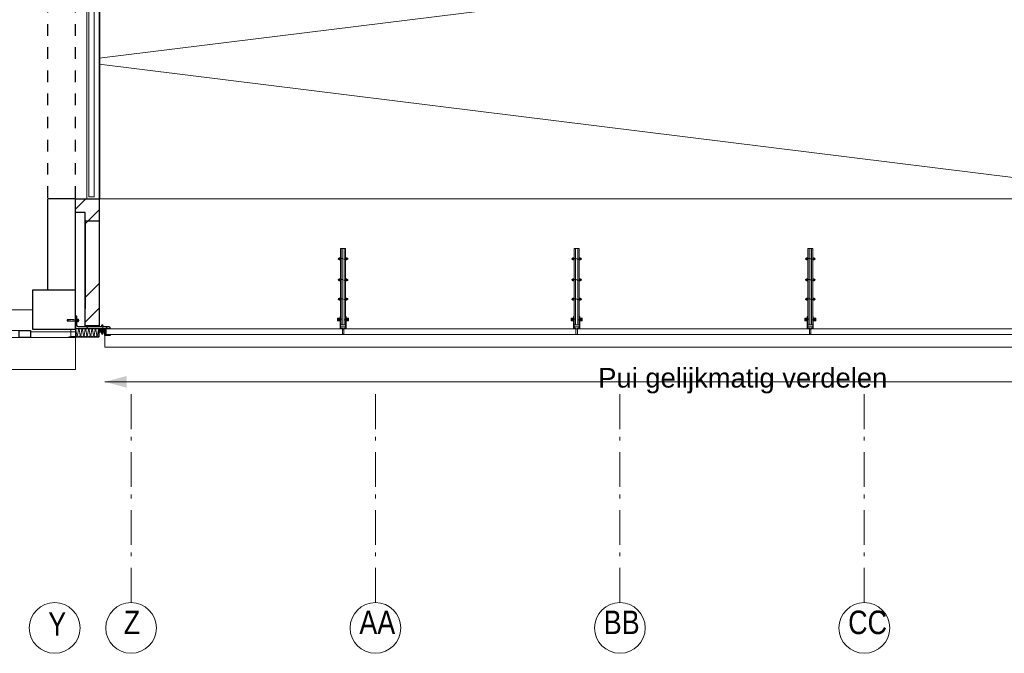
# Model space of a CAD drawing. Header units: millimetres. Extents: x 274611 to 749520, y 175257 to 298905.
# Tile 68 of 251: x 540379 to 547469, y 211208 to 215771. Entities that reach past the tile are written whole.
import ezdxf

# ---------------------------------------------------------------- set-up
doc = ezdxf.new("R2010")
doc.units = ezdxf.units.MM
doc.header["$LTSCALE"] = 400
for name, pattern in [('STYLE_01', [0.416641, 0.208282, -0.208359]), ('STYLE_02', [0.694427, 0.486069, -0.208359]), ('STYLE_06', [1.041641, 0.625, -0.208282, 0.069427, -0.138931]), ('STYLE_21', [0.138889, 0.069444, -0.069444])]:
    doc.linetypes.add(name, pattern=pattern)
for name, color, linetype, lineweight in [('Buitenkozijnen', 140, 'Continuous', 15), ('leuning', 43, 'Continuous', 5), ('mat-baksteen', 5, 'Continuous', 25), ('mat-beton (ihwg)', 5, 'Continuous', 25), ('mat-glas-vert', 5, 'Continuous', 15), ('mat-naaldhout', 140, 'Continuous', 15), ('mat-staal', 5, 'Continuous', 25), ('mat-staal_zink', 140, 'Continuous', 15), ('None', 7, 'Continuous', 9), ('Sloopwerk', 92, 'Continuous', 25), ('Tekst', 140, 'Continuous', 15)]:
    doc.layers.add(name, color=color, linetype=linetype, lineweight=lineweight)
doc.styles.add('Arial', font='arial.ttf', dxfattribs={"height": 211.666667})
doc.styles.add('Arial Narrow', font='ARIALN.TTF', dxfattribs={"height": 222.25})

# ---------------------------------------------------------------- blocks, each defined once
blk = doc.blocks.new('*U270')
at = {"layer": 'None', "color": 43, "linetype": 'Continuous', "lineweight": 9}
for p, q in [((25680.9, 2244.8), (25935.9, 2244.8)), ((25935.9, 2244.8), (25935.9, 1044.8)), ((25935.9, 1044.8), (25680.9, 1044.8))]:
    blk.add_line(p, q, dxfattribs=at)
at = {"layer": 'None', "color": 43, "linetype": 'STYLE_01', "lineweight": 9}
blk.add_line((25680.9, 2244.8), (25680.9, 1044.8), dxfattribs=at)
blk = doc.blocks.new('*U271')
at = {"layer": 'None', "color": 43, "linetype": 'Continuous', "lineweight": 9}
for p, q in [((25910.9, 2244.8), (26165.9, 2244.8)), ((26165.9, 2244.8), (26165.9, 1044.8)), ((26165.9, 1044.8), (25910.9, 1044.8))]:
    blk.add_line(p, q, dxfattribs=at)
at = {"layer": 'None', "color": 43, "linetype": 'STYLE_01', "lineweight": 9}
blk.add_line((25910.9, 2244.8), (25910.9, 1044.8), dxfattribs=at)
blk = doc.blocks.new('*U272')
at = {"layer": 'None', "color": 43, "linetype": 'Continuous', "lineweight": 9}
for p, q in [((26140.9, 2244.8), (26395.9, 2244.8)), ((26395.9, 2244.8), (26395.9, 1044.8)), ((26395.9, 1044.8), (26140.9, 1044.8))]:
    blk.add_line(p, q, dxfattribs=at)
at = {"layer": 'None', "color": 43, "linetype": 'STYLE_01', "lineweight": 9}
blk.add_line((26140.9, 2244.8), (26140.9, 1044.8), dxfattribs=at)
blk = doc.blocks.new('*U273')
at = {"layer": 'None', "color": 43, "linetype": 'Continuous', "lineweight": 9}
for p, q in [((26370.9, 2244.8), (26625.9, 2244.8)), ((26625.9, 2244.8), (26625.9, 1044.8)), ((26625.9, 1044.8), (26370.9, 1044.8))]:
    blk.add_line(p, q, dxfattribs=at)
at = {"layer": 'None', "color": 43, "linetype": 'STYLE_01', "lineweight": 9}
blk.add_line((26370.9, 2244.8), (26370.9, 1044.8), dxfattribs=at)
blk = doc.blocks.new('*U274')
at = {"layer": 'None', "color": 43, "linetype": 'Continuous', "lineweight": 9}
for p, q in [((26600.9, 2244.8), (26855.9, 2244.8)), ((26855.9, 2244.8), (26855.9, 1044.8)), ((26855.9, 1044.8), (26600.9, 1044.8))]:
    blk.add_line(p, q, dxfattribs=at)
at = {"layer": 'None', "color": 43, "linetype": 'STYLE_01', "lineweight": 9}
blk.add_line((26600.9, 2244.8), (26600.9, 1044.8), dxfattribs=at)
blk = doc.blocks.new('*U275')
at = {"layer": 'None', "color": 8, "linetype": 'Continuous', "lineweight": 5}
for p, q in [((28385.9, 2244.8), (28640.9, 2244.8)), ((28640.9, 2244.8), (28640.9, 1044.8)), ((28640.9, 1044.8), (28385.9, 1044.8))]:
    blk.add_line(p, q, dxfattribs=at)
at = {"layer": 'None', "color": 8, "linetype": 'STYLE_01', "lineweight": 5}
blk.add_line((28385.9, 2244.8), (28385.9, 1044.8), dxfattribs=at)
blk = doc.blocks.new('*U276')
at = {"layer": 'None', "color": 8, "linetype": 'Continuous', "lineweight": 5}
for p, q in [((28615.9, 2244.8), (28870.9, 2244.8)), ((28870.9, 2244.8), (28870.9, 1044.8)), ((28870.9, 1044.8), (28615.9, 1044.8))]:
    blk.add_line(p, q, dxfattribs=at)
at = {"layer": 'None', "color": 8, "linetype": 'STYLE_01', "lineweight": 5}
blk.add_line((28615.9, 2244.8), (28615.9, 1044.8), dxfattribs=at)
blk = doc.blocks.new('*U277')
at = {"layer": 'None', "color": 8, "linetype": 'Continuous', "lineweight": 5}
for p, q in [((28845.9, 2244.8), (29100.9, 2244.8)), ((29100.9, 2244.8), (29100.9, 1044.8)), ((29100.9, 1044.8), (28845.9, 1044.8))]:
    blk.add_line(p, q, dxfattribs=at)
at = {"layer": 'None', "color": 8, "linetype": 'STYLE_01', "lineweight": 5}
blk.add_line((28845.9, 2244.8), (28845.9, 1044.8), dxfattribs=at)
blk = doc.blocks.new('*U278')
at = {"layer": 'None', "color": 8, "linetype": 'Continuous', "lineweight": 5}
for p, q in [((29075.9, 2244.8), (29330.9, 2244.8)), ((29330.9, 2244.8), (29330.9, 1044.8)), ((29330.9, 1044.8), (29075.9, 1044.8))]:
    blk.add_line(p, q, dxfattribs=at)
at = {"layer": 'None', "color": 8, "linetype": 'STYLE_01', "lineweight": 5}
blk.add_line((29075.9, 2244.8), (29075.9, 1044.8), dxfattribs=at)
blk = doc.blocks.new('*U279')
at = {"layer": 'None', "color": 8, "linetype": 'Continuous', "lineweight": 5}
for p, q in [((29305.9, 2244.8), (29560.9, 2244.8)), ((29560.9, 2244.8), (29560.9, 1044.8)), ((29560.9, 1044.8), (29305.9, 1044.8))]:
    blk.add_line(p, q, dxfattribs=at)
at = {"layer": 'None', "color": 8, "linetype": 'STYLE_01', "lineweight": 5}
blk.add_line((29305.9, 2244.8), (29305.9, 1044.8), dxfattribs=at)
blk = doc.blocks.new('*U280')
at = {"layer": 'None', "color": 8, "linetype": 'Continuous', "lineweight": 5}
for p, q in [((29535.9, 2244.8), (29790.9, 2244.8)), ((29790.9, 2244.8), (29790.9, 1044.8)), ((29790.9, 1044.8), (29535.9, 1044.8))]:
    blk.add_line(p, q, dxfattribs=at)
at = {"layer": 'None', "color": 8, "linetype": 'STYLE_01', "lineweight": 5}
blk.add_line((29535.9, 2244.8), (29535.9, 1044.8), dxfattribs=at)
blk = doc.blocks.new('*U281')
at = {"layer": 'None', "color": 8, "linetype": 'Continuous', "lineweight": 5}
for p, q in [((29765.9, 2244.8), (30020.9, 2244.8)), ((30020.9, 2244.8), (30020.9, 1044.8)), ((30020.9, 1044.8), (29765.9, 1044.8))]:
    blk.add_line(p, q, dxfattribs=at)
at = {"layer": 'None', "color": 8, "linetype": 'STYLE_01', "lineweight": 5}
blk.add_line((29765.9, 2244.8), (29765.9, 1044.8), dxfattribs=at)
blk = doc.blocks.new('*U282')
at = {"layer": 'None', "color": 8, "linetype": 'Continuous', "lineweight": 5}
for p, q in [((29995.9, 2244.8), (30250.9, 2244.8)), ((30250.9, 2244.8), (30250.9, 1044.8)), ((30250.9, 1044.8), (29995.9, 1044.8))]:
    blk.add_line(p, q, dxfattribs=at)
at = {"layer": 'None', "color": 8, "linetype": 'STYLE_01', "lineweight": 5}
blk.add_line((29995.9, 2244.8), (29995.9, 1044.8), dxfattribs=at)
blk = doc.blocks.new('*U283')
at = {"layer": 'None', "color": 8, "linetype": 'Continuous', "lineweight": 5}
for p, q in [((30225.9, 2244.8), (30480.9, 2244.8)), ((30480.9, 2244.8), (30480.9, 1044.8)), ((30480.9, 1044.8), (30225.9, 1044.8))]:
    blk.add_line(p, q, dxfattribs=at)
at = {"layer": 'None', "color": 8, "linetype": 'STYLE_01', "lineweight": 5}
blk.add_line((30225.9, 2244.8), (30225.9, 1044.8), dxfattribs=at)
blk = doc.blocks.new('*U284')
at = {"layer": 'None', "color": 8, "linetype": 'Continuous', "lineweight": 5}
for p, q in [((30455.9, 2244.8), (30710.9, 2244.8)), ((30710.9, 2244.8), (30710.9, 1044.8)), ((30710.9, 1044.8), (30455.9, 1044.8))]:
    blk.add_line(p, q, dxfattribs=at)
at = {"layer": 'None', "color": 8, "linetype": 'STYLE_01', "lineweight": 5}
blk.add_line((30455.9, 2244.8), (30455.9, 1044.8), dxfattribs=at)
blk = doc.blocks.new('*U285')
at = {"layer": 'None', "color": 8, "linetype": 'Continuous', "lineweight": 5}
for p, q in [((30685.9, 2244.8), (30940.9, 2244.8)), ((30940.9, 2244.8), (30940.9, 1044.8)), ((30940.9, 1044.8), (30685.9, 1044.8))]:
    blk.add_line(p, q, dxfattribs=at)
at = {"layer": 'None', "color": 8, "linetype": 'STYLE_01', "lineweight": 5}
blk.add_line((30685.9, 2244.8), (30685.9, 1044.8), dxfattribs=at)
blk = doc.blocks.new('*U286')
at = {"layer": 'None', "color": 8, "linetype": 'Continuous', "lineweight": 5}
for p, q in [((30915.9, 2244.8), (31170.9, 2244.8)), ((31170.9, 2244.8), (31170.9, 1044.8)), ((31170.9, 1044.8), (30915.9, 1044.8))]:
    blk.add_line(p, q, dxfattribs=at)
at = {"layer": 'None', "color": 8, "linetype": 'STYLE_01', "lineweight": 5}
blk.add_line((30915.9, 2244.8), (30915.9, 1044.8), dxfattribs=at)
blk = doc.blocks.new('*U287')
at = {"layer": 'None', "color": 8, "linetype": 'Continuous', "lineweight": 5}
for p, q in [((31145.9, 2244.8), (31400.9, 2244.8)), ((31400.9, 2244.8), (31400.9, 1044.8)), ((31400.9, 1044.8), (31145.9, 1044.8))]:
    blk.add_line(p, q, dxfattribs=at)
at = {"layer": 'None', "color": 8, "linetype": 'STYLE_01', "lineweight": 5}
blk.add_line((31145.9, 2244.8), (31145.9, 1044.8), dxfattribs=at)
blk = doc.blocks.new('*U288')
at = {"layer": 'None', "color": 8, "linetype": 'Continuous', "lineweight": 5}
for p, q in [((31375.9, 2244.8), (31630.9, 2244.8)), ((31630.9, 2244.8), (31630.9, 1044.8)), ((31630.9, 1044.8), (31375.9, 1044.8))]:
    blk.add_line(p, q, dxfattribs=at)
at = {"layer": 'None', "color": 8, "linetype": 'STYLE_01', "lineweight": 5}
blk.add_line((31375.9, 2244.8), (31375.9, 1044.8), dxfattribs=at)
blk = doc.blocks.new('*U289')
at = {"layer": 'None', "color": 8, "linetype": 'Continuous', "lineweight": 5}
for p, q in [((31605.9, 2244.8), (31860.9, 2244.8)), ((31860.9, 2244.8), (31860.9, 1044.8)), ((31860.9, 1044.8), (31605.9, 1044.8))]:
    blk.add_line(p, q, dxfattribs=at)
at = {"layer": 'None', "color": 8, "linetype": 'STYLE_01', "lineweight": 5}
blk.add_line((31605.9, 2244.8), (31605.9, 1044.8), dxfattribs=at)
blk = doc.blocks.new('*X290')
at = {"layer": 'None', "lineweight": 9}
blk.add_line((29075.7, 615), (29175.7, 715), dxfattribs=at)
blk = doc.blocks.new('*U291')
at = {"layer": 'leuning', "color": 140, "lineweight": 15}
for p, q in [((25185.9, 2675), (25185.9, 2258.3)), ((25185.9, 2675), (25225.9, 2675)), ((25225.9, 2675), (25225.9, 2298.3)), ((31860.9, 2298.3), (25225.9, 2298.3)), ((31860.9, 2298.3), (31860.9, 2258.3)), ((31860.9, 2258.3), (25185.9, 2258.3)), ((25185.9, 1031.3), (25185.9, 615)), ((25185.9, 1031.3), (31860.9, 1031.3)), ((31860.9, 991.3), (31860.9, 1031.3)), ((25225.9, 991.3), (25225.9, 615)), ((25225.9, 991.3), (31860.9, 991.3)), ((25185.9, 615), (25225.9, 615))]:
    blk.add_line(p, q, dxfattribs=at)
at = {"layer": 'mat-baksteen', "lineweight": 25}
for p, q in [((29021.1, 715), (29021.1, 615)), ((29291.1, 715), (29021.1, 715)), ((29191.1, 615), (29021.1, 615))]:
    blk.add_line(p, q, dxfattribs=at)
at = {"layer": 'None', "color": 8, "linetype": 'STYLE_01', "lineweight": 5}
for p, q in [((25090.9, 2700), (25090.9, 590)), ((25767.4, 2249.8), (25767.4, 1039.8)), ((25847.4, 2249.8), (25847.4, 1039.8)), ((26457.4, 2249.8), (26457.4, 1039.8)), ((26537.4, 2249.8), (26537.4, 1039.8)), ((28473.4, 2249.8), (28473.4, 1039.8)), ((28553.4, 2249.8), (28553.4, 1039.8)), ((29162.4, 2249.8), (29162.4, 1039.8)), ((29242.4, 2249.8), (29242.4, 1039.8)), ((30082.4, 2249.8), (30082.4, 1039.8)), ((30162.4, 2249.8), (30162.4, 1039.8)), ((30773.4, 2249.8), (30773.4, 1039.8)), ((30853.4, 2249.8), (30853.4, 1039.8))]:
    blk.add_line(p, q, dxfattribs=at)
at = {"layer": 'None', "color": 43, "lineweight": 9}
for p, q in [((25172.9, 2700), (25172.9, 590)), ((25265.9, 2700), (25265.9, 590)), ((25184.9, 2296.8), (31860.9, 2296.8)), ((25184.9, 2286.8), (25184.9, 2296.8)), ((25184.9, 2286.8), (31860.9, 2286.8)), ((25184.9, 2269.8), (31860.9, 2269.8)), ((25184.9, 2249.8), (25184.9, 2269.8)), ((31860.9, 2286.8), (31860.9, 2296.8)), ((31860.9, 2249.8), (31860.9, 2269.8)), ((25184.9, 2249.8), (31860.9, 2249.8)), ((25184.9, 1039.8), (25184.9, 1019.8)), ((31860.9, 1039.8), (25184.9, 1039.8)), ((31860.9, 1019.8), (25184.9, 1019.8)), ((25184.9, 1002.8), (25184.9, 992.8)), ((31860.9, 1002.8), (25184.9, 1002.8)), ((31860.9, 992.8), (25184.9, 992.8)), ((31860.9, 1039.8), (31860.9, 1019.8)), ((31860.9, 1002.8), (31860.9, 992.8))]:
    blk.add_line(p, q, dxfattribs=at)
at = {"layer": 'None', "color": 8, "linetype": 'Continuous', "lineweight": 5}
for p, q in [((29291.1, 2700), (29291.1, 2298.3)), ((26855.9, 1644.8), (25705.9, 1644.8)), ((31860.9, 1644.8), (28410.9, 1644.8)), ((29291.1, 991.3), (29291.1, 715))]:
    blk.add_line(p, q, dxfattribs=at)
at = {"layer": 'None', "lineweight": 9}
for p, q in [((27085.9, 2298.3), (27085.9, 2258.3)), ((27085.9, 1031.3), (27085.9, 991.3))]:
    blk.add_line(p, q, dxfattribs=at)
at = {"layer": 'None', "linetype": 'STYLE_06', "lineweight": 9}
for p, q in [((26498.4, 2244.8), (25807.4, 1041.8)), ((26498.4, 1041.8), (25807.4, 2244.8)), ((29202.4, 2244.8), (30122.4, 1044.8)), ((29202.4, 1044.8), (30122.4, 2244.8))]:
    blk.add_line(p, q, dxfattribs=at)
at = {"layer": 'None', "color": 43, "linetype": 'STYLE_01', "lineweight": 9}
for p, q in [((26830.9, 2244.8), (26830.9, 1044.8)), ((23301.1, 390), (21471.1, 390))]:
    blk.add_line(p, q, dxfattribs=at)
at = {"layer": 'None', "color": 43, "linetype": 'Continuous', "lineweight": 9}
for p, q in [((28410.9, 2244.8), (26830.9, 1044.8)), ((26830.9, 2244.8), (28410.9, 1044.8)), ((21471.1, 308), (23301.1, 308)), ((21471.1, 215), (23301.1, 215)), ((21383.1, -120), (21383.1, -4080)), ((21476.1, -120), (21476.1, -4080))]:
    blk.add_line(p, q, dxfattribs=at)
at = {"layer": 'None', "color": 140, "linetype": 'Continuous', "lineweight": 15}
for p, q in [((21486.7, 295), (23286.7, 295)), ((21486.7, 255), (21486.7, 295)), ((23286.7, 255), (23286.7, 295)), ((21486.7, 255), (23286.7, 255)), ((21436.1, -135.7), (21396.1, -135.7)), ((21396.1, -4065.7), (21396.1, -135.7)), ((21436.1, -4065.7), (21436.1, -135.7)), ((21436.1, -4065.7), (21396.1, -4065.7))]:
    blk.add_line(p, q, dxfattribs=at)
at = {"layer": 'None', "color": 92, "linetype": 'STYLE_01', "lineweight": 25}
for p, q in [((21101.1, -4240), (21101.1, -110)), ((21301.1, -4240), (21301.1, -110))]:
    blk.add_line(p, q, dxfattribs=at)
at = {"layer": 'None', "color": 43, "linetype": 'Continuous', "lineweight": 9}
for points in [[(25184.9, 2244.8), (25439.9, 2244.8), (25439.9, 1044.8), (25184.9, 1044.8)], [(25450.9, 2244.8), (25705.9, 2244.8), (25705.9, 1044.8), (25450.9, 1044.8)], [(26855.9, 2244.8), (28145.9, 2244.8), (28145.9, 1044.8), (26855.9, 1044.8)], [(26860.9, 2239.8), (28140.9, 2239.8), (28140.9, 1049.8), (26860.9, 1049.8)], [(28155.9, 2244.8), (28410.9, 2244.8), (28410.9, 1044.8), (28155.9, 1044.8)]]:
    blk.add_lwpolyline(points, close=True, dxfattribs=at)
at = {"layer": 'None', "color": 8, "lineweight": 5}
for points in [[(25705.9, 1644.8), (25864.7, 1687.4), (25864.7, 1602.3)], [(28410.9, 1644.8), (28569.7, 1687.4), (28569.7, 1602.3)]]:
    blk.add_solid(points, dxfattribs=at)
at = {"layer": 'mat-baksteen'}
blk.add_blockref('*X290', (0, 0), dxfattribs=at)
at = {"layer": 'None', "color": 7}
for name in ['*U270', '*U271', '*U272', '*U273', '*U274', '*U275', '*U276', '*U277', '*U278', '*U279', '*U280', '*U281', '*U282', '*U283', '*U284', '*U285', '*U286', '*U287', '*U288', '*U289']:
    blk.add_blockref(name, (0, 0), dxfattribs=at)
blk = doc.blocks.new('*U376')
at = {"layer": 'None', "color": 8, "linetype": 'Continuous', "lineweight": 5}
for points in [[(23301.1, 220), (25297.7, 220), (25297.7, -2140), (23301.1, -2140)], [(27294.4, 220), (29291.1, 220), (29291.1, -2140), (27294.4, -2140)], [(29291.1, -4080), (29291.1, -2100), (21471.1, -2100), (21471.1, -4080)]]:
    blk.add_lwpolyline(points, close=True, dxfattribs=at)
blk.add_lwpolyline([(29291.1, -2100), (21471.1, -3067.7), (21471.1, -3112.3), (29291.1, -4080)], dxfattribs=at)
blk = doc.blocks.new('Gevelpui best 1410 (2D)')
at = {"layer": 'Buitenkozijnen', "lineweight": 15}
for p, q in [((-260, 0), (-260, -1410)), ((-260, 0), (-210, 0)), ((-210, 0), (-210, -1410)), ((-260, -1410), (-210, -1410))]:
    blk.add_line(p, q, dxfattribs=at)
at = {"layer": 'Buitenkozijnen', "color": 92, "lineweight": 25}
for points in [[(-260, 0), (-210, 0), (-210, -80), (-260, -80)], [(-260, -1330), (-210, -1330), (-210, -1410), (-260, -1410)]]:
    blk.add_lwpolyline(points, close=True, dxfattribs=at)
at = {"layer": 'None', "color": 43, "linetype": 'Continuous', "lineweight": 9}
blk.add_line((-410, 15), (-410, -1425), dxfattribs=at)
blk = doc.blocks.new('*X1129')
at = {"layer": 'None', "lineweight": 9}
for p, q in [((21371.1, -4261.2), (21392.2, -4240)), ((21371.1, -4791.9), (21471.1, -4691.9)), ((21469.3, -4870), (21471.1, -4868.3))]:
    blk.add_line(p, q, dxfattribs=at)
blk = doc.blocks.new('*X1305')
at = {"layer": 'None', "lineweight": 9}
for p, q in [((21301.1, -4154.8), (21375.8, -4080)), ((21371.1, -4261.2), (21471.1, -4161.2)), ((21371.1, -4791.9), (21471.1, -4691.9)), ((21371.1, -4968.3), (21471.1, -4868.3))]:
    blk.add_line(p, q, dxfattribs=at)
blk = doc.blocks.new('*U1306')
at = {"layer": 'None', "color": 8, "lineweight": 5}
for p, q in [((21475.1, -5014), (21515.1, -5036.5)), ((21515.1, -5014), (21475.1, -5036.5))]:
    blk.add_line(p, q, dxfattribs=at)
blk.add_lwpolyline([(21475.1, -5014), (21515.1, -5014), (21515.1, -5036.5), (21475.1, -5036.5)], close=True, dxfattribs=at)
blk = doc.blocks.new('*X1307')
at = {"layer": 'None', "lineweight": 25}
for p, q in [((-15.6, 125.8), (-5.6, 135.8)), ((46.9, -94.5), (56.9, -84.5))]:
    blk.add_line(p, q, dxfattribs=at)
at = {"layer": 'None', "lineweight": 9}
blk.add_line((-15.6, -15.6), (-5.6, -5.6), dxfattribs=at)
blk = doc.blocks.new('*U1308')
at = {"layer": 'None', "color": 92, "linetype": 'Continuous', "lineweight": 25, "flags": 128}
blk.add_lwpolyline([(-15.6, -94.5), (-15.6, 155.5), (-13.1, 155.5, -0.414214), (-5.6, 148), (-5.6, -69.5, 0.414214), (9.4, -84.5), (66.9, -84.5, -0.414214), (74.4, -92), (74.4, -94.5)], format="xyb", close=True, dxfattribs=at)
at = {"layer": 'None', "color": 92}
blk.add_blockref('*X1307', (0, 0), dxfattribs=at)
blk = doc.blocks.new('*X1309')
at = {"layer": 'None', "lineweight": 9}
blk.add_line((21520.8, -5066.5), (21525.3, -5062), dxfattribs=at)
blk = doc.blocks.new('ba-bout glaszwaard')
at = {"layer": 'None', "color": 8, "lineweight": 5}
for p, q in [((-11.5, 5), (-9.5, 5)), ((47.5, 5), (45.5, 5)), ((-11.5, -5), (-9.5, -5)), ((47.5, -5), (45.5, -5))]:
    blk.add_line(p, q, dxfattribs=at)
at = {"layer": 'None', "color": 8, "linetype": 'Continuous', "lineweight": 5}
for p, q in [((-2.5, 3), (-8.5, 3)), ((38.5, 3), (44.5, 3)), ((-2.5, -3), (-8.5, -3)), ((38.5, -3), (44.5, -3))]:
    blk.add_line(p, q, dxfattribs=at)
at = {"layer": 'None', "color": 8, "linetype": 'STYLE_21', "lineweight": 5}
blk.add_lwpolyline([(-11.5, 2.5), (47.5, 2.5), (47.5, -2.5), (-11.5, -2.5)], close=True, dxfattribs=at)
at = {"layer": 'None', "color": 8, "linetype": 'Continuous', "lineweight": 5, "flags": 128}
for points in [[(-1.5, 6, 0.414214), (-2.5, 7), (-8.5, 7, 0.414214), (-9.5, 6), (-9.5, -6, 0.414214), (-8.5, -7), (-2.5, -7, 0.414214), (-1.5, -6)], [(37.5, 6, -0.414214), (38.5, 7), (44.5, 7, -0.414214), (45.5, 6), (45.5, -6, -0.414214), (44.5, -7), (38.5, -7, -0.414214), (37.5, -6)]]:
    blk.add_lwpolyline(points, format="xyb", close=True, dxfattribs=at)
at = {"layer": 'None', "color": 8, "linetype": 'Continuous', "lineweight": 5}
for points in [[(-1.5, 9), (-0.5, 9), (-0.5, -9), (-1.5, -9)], [(36.5, 9), (37.5, 9), (37.5, -9), (36.5, -9)]]:
    blk.add_lwpolyline(points, close=True, dxfattribs=at)
at = {"layer": 'None', "color": 8, "lineweight": 5}
for centre, start, end in [((-11.5, 0), 90, 270), ((47.5, 0), 270, 90)]:
    blk.add_arc(centre, 5, start, end, dxfattribs=at)
at = {"layer": 'None', "color": 8, "linetype": 'Continuous', "lineweight": 5}
for centre, start, end in [((-8.5, 4), 180, 270), ((-8.5, 2), 90, 180), ((-2.5, 4), 270, 0), ((-2.5, 2), 0, 90), ((38.5, 4), 180, 270), ((38.5, 2), 90, 180), ((44.5, 4), 270, 0), ((44.5, 2), 0, 90), ((-8.5, -2), 180, 270), ((-8.5, -4), 90, 180), ((-2.5, -4), 0, 90), ((38.5, -4), 90, 180), ((44.5, -2), 270, 0), ((44.5, -4), 0, 90)]:
    blk.add_arc(centre, 1, start, end, dxfattribs=at)
blk = doc.blocks.new('*U1310')
at = {"layer": 'None', "color": 8, "linetype": 'Continuous', "lineweight": 5, "flags": 128}
blk.add_lwpolyline([(0, 0, 0.473285), (9.6, 11.8), (2.4, 48.2, -0.473285), (12, 60, -0.473285), (21.6, 48.2), (14.4, 11.8, 0.473285), (24, 0, 0.473285), (33.6, 11.8), (26.4, 48.2, -0.473285), (36, 60, -0.473285), (45.6, 48.2), (38.4, 11.8, 0.473285), (48, 0, 0.473285), (57.6, 11.8), (50.4, 48.2, -0.473285), (60, 60, -0.473285), (69.6, 48.2), (62.4, 11.8, 0.473285), (72, 0, 0.473285), (81.6, 11.8), (74.4, 48.2, -0.473285), (84, 60, -0.473285), (93.6, 48.2), (86.4, 11.8, 0.473285), (96, 0, 0.473285), (105.6, 11.8), (98.4, 48.2, -0.473285), (108, 60, -0.473285), (117.6, 48.2), (110.4, 11.8, 0.473285), (120, 0, 0.473285), (129.6, 11.8), (122.4, 48.2, -0.473285), (132, 60, -0.473285), (141.6, 48.2), (134.4, 11.8, 0.473285), (144, 0, 0.473285), (153.6, 11.8), (146.4, 48.2, -0.473285), (156, 60, -0.473285), (165.6, 48.2), (158.4, 11.8, 0.473285), (168, 0, 0.473285)], format="xyb", dxfattribs=at)
blk = doc.blocks.new('*U1311')
at = {"layer": 'None', "color": 8, "linetype": 'Continuous', "lineweight": 5, "flags": 128}
blk.add_lwpolyline([(0, 0, 0.464172), (2.8, 3.3), (0.6, 16.7, -0.464172), (3.4, 20, -0.464172), (6.2, 16.7), (3.9, 3.3, 0.464172), (6.8, 0, 0.464172), (9.6, 3.3), (7.3, 16.7, -0.464172), (10.1, 20, -0.464172), (13, 16.7), (10.7, 3.3, 0.464172), (13.5, 0, 0.464172), (16.3, 3.3), (14.1, 16.7, -0.464172), (16.9, 20, -0.464172), (19.7, 16.7), (17.5, 3.3, 0.464172), (20.3, 0, 0.464172), (23.1, 3.3), (20.9, 16.7, -0.464172), (23.7, 20, -0.464172), (26.5, 16.7), (24.2, 3.3, 0.464172), (27.1, 0, 0.464172), (29.9, 3.3), (27.6, 16.7, -0.464172), (30.4, 20, -0.464172), (33.3, 16.7), (31, 3.3, 0.464172), (33.8, 0, 0.464172), (36.6, 3.3), (34.4, 16.7, -0.464172), (37.2, 20, -0.464172), (40, 16.7), (37.8, 3.3, 0.464172), (40.6, 0, 0.464172), (43.4, 3.3), (41.1, 16.7, -0.464172), (44, 20, -0.464172), (46.8, 16.7), (44.5, 3.3, 0.464172), (47.3, 0, 0.464172)], format="xyb", dxfattribs=at)
blk = doc.blocks.new('*U1312')
at = {"layer": 'None', "color": 8, "linetype": 'Continuous', "lineweight": 5}
for p, q in [((21312.6, -4951.9), (21321.6, -4951.9)), ((21312.6, -4961.7), (21321.6, -4961.7))]:
    blk.add_line(p, q, dxfattribs=at)
at = {"layer": 'None', "color": 8, "linetype": 'Continuous', "lineweight": 5, "flags": 128}
blk.add_lwpolyline([(21312.6, -4964.7, 0.414214), (21314.1, -4966.2), (21320.1, -4966.2, 0.414214), (21321.6, -4964.7), (21321.6, -4948.9, 0.414214), (21320.1, -4947.4), (21314.1, -4947.4, 0.414214), (21312.6, -4948.9)], format="xyb", close=True, dxfattribs=at)
at = {"layer": 'None', "color": 8, "linetype": 'Continuous', "lineweight": 5}
for centre, start, end in [((21314.1, -4950.4), 180, 270), ((21314.1, -4953.4), 90, 180), ((21314.1, -4960.2), 180, 270), ((21314.1, -4963.2), 90, 180), ((21320.1, -4950.4), 270, 0), ((21320.1, -4953.4), 0, 90), ((21320.1, -4960.2), 270, 0), ((21320.1, -4963.2), 0, 90)]:
    blk.add_arc(centre, 1.5, start, end, dxfattribs=at)
blk = doc.blocks.new('*U1313')
at = {"layer": 'None', "color": 8, "linetype": 'STYLE_21', "lineweight": 5, "flags": 128}
for points in [[(21321.6, -4953.1), (21307.3, -4953.1)], [(21307.3, -4960.6), (21321.6, -4960.6), (21321.6, -4953.1)]]:
    blk.add_lwpolyline(points, dxfattribs=at)
at = {"layer": 'None', "color": 8, "linetype": 'Continuous', "lineweight": 5}
for points in [[(21311.1, -4945.6), (21312.6, -4945.6), (21312.6, -4968.1), (21311.1, -4968.1)], [(21321.6, -4953.1), (21325.3, -4953.1), (21325.3, -4960.6), (21321.6, -4960.6)]]:
    blk.add_lwpolyline(points, close=True, dxfattribs=at)
at = {"layer": 'None', "color": 7}
blk.add_blockref('*U1312', (0, 0), dxfattribs=at)
blk = doc.blocks.new('*U1314')
at = {"layer": 'None', "color": 8, "linetype": 'STYLE_02', "lineweight": 5}
for p, q in [((21240.7, -4951.1), (21290.7, -4951.1)), ((21240.7, -4962.6), (21290.7, -4962.6))]:
    blk.add_line(p, q, dxfattribs=at)
at = {"layer": 'None', "color": 8, "linetype": 'STYLE_21', "lineweight": 5, "flags": 128}
for points in [[(21240.7, -4953.1), (21307.3, -4953.1)], [(21307.3, -4960.6), (21240.7, -4960.6), (21240.7, -4953.1)]]:
    blk.add_lwpolyline(points, dxfattribs=at)
at = {"layer": 'None', "color": 7}
blk.add_blockref('*U1313', (0, 0), dxfattribs=at)
blk = doc.blocks.new('*U1315')
at = {"layer": 'mat-staal_zink', "lineweight": 15, "flags": 128}
blk.add_lwpolyline([(21515.1, -5036.5), (21473.1, -5036.5, 0.414214), (21471.1, -5038.5), (21471.1, -5072.3, -0.414214), (21467.1, -5076.3), (21253.1, -5076.3), (21253.1, -5074.3), (21467.1, -5074.3, 0.414214), (21469.1, -5072.3), (21469.1, -5038.5, -0.414214), (21473.1, -5034.5), (21515.1, -5034.5)], format="xyb", close=True, dxfattribs=at)
blk = doc.blocks.new('*U152')
at = {"layer": 'None', "color": 8, "lineweight": 5}
for p, q in [((-15.5, -507.1), (-13.5, -507.1)), ((-15.5, -517.1), (-13.5, -517.1)), ((51.5, -507.1), (49.5, -507.1)), ((51.5, -517.1), (49.5, -517.1))]:
    blk.add_line(p, q, dxfattribs=at)
at = {"layer": 'None', "color": 8, "linetype": 'Continuous', "lineweight": 5}
for p, q in [((-6.5, -509.1), (-12.5, -509.1)), ((-6.5, -515.1), (-12.5, -515.1)), ((42.5, -509.1), (48.5, -509.1)), ((42.5, -515.1), (48.5, -515.1))]:
    blk.add_line(p, q, dxfattribs=at)
for points in [[(-22, -503.1), (-4.5, -503.1), (-4.5, -521.1), (-22, -521.1)], [(-5.5, -503.1), (-4.5, -503.1), (-4.5, -521.1), (-5.5, -521.1)], [(40.5, -503.1), (58, -503.1), (58, -521.1), (40.5, -521.1)], [(40.5, -503.1), (41.5, -503.1), (41.5, -521.1), (40.5, -521.1)]]:
    blk.add_lwpolyline(points, close=True, dxfattribs=at)
at = {"layer": 'None', "color": 8, "linetype": 'STYLE_21', "lineweight": 5}
blk.add_lwpolyline([(-15.5, -509.6), (51.5, -509.6), (51.5, -514.6), (-15.5, -514.6)], close=True, dxfattribs=at)
at = {"layer": 'None', "color": 8, "linetype": 'Continuous', "lineweight": 5, "flags": 128}
for points in [[(-5.5, -506.1, 0.414214), (-6.5, -505.1), (-12.5, -505.1, 0.414214), (-13.5, -506.1), (-13.5, -518.1, 0.414214), (-12.5, -519.1), (-6.5, -519.1, 0.414214), (-5.5, -518.1)], [(41.5, -506.1, -0.414214), (42.5, -505.1), (48.5, -505.1, -0.414214), (49.5, -506.1), (49.5, -518.1, -0.414214), (48.5, -519.1), (42.5, -519.1, -0.414214), (41.5, -518.1)]]:
    blk.add_lwpolyline(points, format="xyb", close=True, dxfattribs=at)
at = {"layer": 'None', "color": 8, "lineweight": 5}
for centre, start, end in [((-15.5, -512.1), 90, 270), ((51.5, -512.1), 270, 90)]:
    blk.add_arc(centre, 5, start, end, dxfattribs=at)
at = {"layer": 'None', "color": 8, "linetype": 'Continuous', "lineweight": 5}
for centre, start, end in [((-12.5, -508.1), 180, 270), ((-12.5, -510.1), 90, 180), ((-12.5, -514.1), 180, 270), ((-12.5, -516.1), 90, 180), ((-6.5, -508.1), 270, 0), ((-6.5, -510.1), 0, 90), ((-6.5, -516.1), 0, 90), ((42.5, -508.1), 180, 270), ((42.5, -510.1), 90, 180), ((42.5, -516.1), 90, 180), ((48.5, -508.1), 270, 0), ((48.5, -510.1), 0, 90), ((48.5, -514.1), 270, 0), ((48.5, -516.1), 0, 90)]:
    blk.add_arc(centre, 1, start, end, dxfattribs=at)
blk = doc.blocks.new('*U153')
at = {"layer": 'mat-glas-vert', "lineweight": 15}
blk.add_lwpolyline([(10.5, 0), (25.5, 0), (25.5, -550), (10.5, -550)], close=True, dxfattribs=at)
at = {"layer": 'None', "color": 8, "lineweight": 5}
for points in [[(0, 0), (10, 0), (10, -550), (0, -550)], [(26, 0), (36, 0), (36, -550), (26, -550)], [(-4, -577), (13, -577), (13, -580), (-4, -580)], [(18, -619), (13, -620), (13, -580), (18, -581), (23, -580), (23, -620)], [(23, -577), (40, -577), (40, -580), (23, -580)]]:
    blk.add_lwpolyline(points, close=True, dxfattribs=at)
at = {"layer": 'None', "color": 43, "lineweight": 9}
for points in [[(13, -577), (-4, -577), (-4, -490), (-1, -490), (-1, -574), (13, -574)], [(23, -577), (40, -577), (40, -490), (37, -490), (37, -574), (23, -574)]]:
    blk.add_lwpolyline(points, close=True, dxfattribs=at)
at = {"layer": 'None', "color": 140, "lineweight": 15}
blk.add_lwpolyline([(0, -550), (36, -550), (36, -565), (0, -565)], close=True, dxfattribs=at)
at = {"layer": 'None', "color": 8}
for p in [(0, -75), (0, -226.9), (0, -365.6)]:
    blk.add_blockref('ba-bout glaszwaard', p, dxfattribs=at)
at = {"layer": 'None', "color": 7}
blk.add_blockref('*U152', (0, 0), dxfattribs=at)
blk = doc.blocks.new('glazen vin')
at = {"layer": 'None', "color": 7}
blk.add_blockref('*U153', (0, 0), dxfattribs=at)

msp = doc.modelspace()

# ---------------------------------------------------------------- linework, layer by layer
at = {"layer": 'Buitenkozijnen', "color": 140, "linetype": 'Continuous', "lineweight": 15}
for p, q in [((541001.28099, 213544.22835), (549456.28099, 213544.22835)), ((541001.28099, 213504.22835), (541001.28099, 213544.22835)), ((541001.28099, 213504.22835), (549456.28099, 213504.22835))]:
    msp.add_line(p, q, dxfattribs=at)
at = {"layer": 'Buitenkozijnen', "color": 43, "linetype": 'Continuous', "lineweight": 9, "flags": 128}
msp.add_lwpolyline([(540781.28099, 213482.14816), (540781.28099, 213252.14816), (518916.28099, 213252.14816), (518916.28099, 213272.18879)], dxfattribs=at)
at = {"layer": 'Buitenkozijnen', "lineweight": 15}
msp.add_lwpolyline([(540781.28099, 213522.18879), (540781.28099, 213482.14816), (540456.28099, 213482.14816), (540456.28099, 213522.18879)], close=True, dxfattribs=at)
at = {"layer": 'mat-baksteen', "lineweight": 25}
msp.add_lwpolyline([(540851.28099, 214382.18879), (540781.28099, 214382.18879), (540781.28099, 214482.18879), (540951.28099, 214482.18879), (540951.28099, 213566.18879), (540851.28099, 213566.18879)], close=True, dxfattribs=at)
at = {"layer": 'mat-beton (ihwg)', "lineweight": 25}
for p, q in [((540781.28099, 214482.18879), (540581.28099, 214482.18879)), ((540581.28099, 213822.18879), (540581.28099, 214482.18879)), ((540781.28099, 213822.18879), (540781.28099, 214482.18879)), ((540781.28099, 213822.18879), (540581.28099, 213822.18879))]:
    msp.add_line(p, q, dxfattribs=at)
msp.add_lwpolyline([(540781.28099, 213542.18879), (540781.28099, 213822.18879), (540471.28099, 213822.18879), (540471.28099, 213542.18879)], close=True, dxfattribs=at)
at = {"layer": 'mat-naaldhout', "lineweight": 15}
msp.add_lwpolyline([(540748.34856, 213542.18879), (540781.28099, 213542.18879), (540781.28099, 213488.87002), (540748.34856, 213488.87002)], close=True, dxfattribs=at)
at = {"layer": 'mat-staal', "lineweight": 25, "flags": 128}
msp.add_lwpolyline([(540955.28099, 213525.72835), (540995.28099, 213525.72835), (540995.28099, 213504.72835, 0.4142135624), (540999.78099, 213500.22835), (541028.78099, 213500.22835), (541028.78099, 213500.22835, -0.4142135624), (541031.28099, 213497.72835), (541031.28099, 213495.72835), (540991.28099, 213495.72835), (540991.28099, 213516.72835, 0.4142135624), (540986.78099, 213521.22835), (540957.78099, 213521.22835), (540957.78099, 213521.22835, -0.4142135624), (540955.28099, 213523.72835)], format="xyb", close=True, dxfattribs=at)
at = {"layer": 'None', "color": 43, "linetype": 'Continuous', "lineweight": 9}
for p, q in [((540991.28099, 213495.72835), (540991.28099, 213413.61473)), ((549321.009, 213413.61473), (540991.28099, 213413.61473)), ((540991.28099, 213163.05489), (549436.28099, 213163.05489))]:
    msp.add_line(p, q, dxfattribs=at)
at = {"layer": 'None', "color": 7, "linetype": 'STYLE_06', "lineweight": 9}
for p, q in [((541181.28099, 211573.14864), (541181.28099, 213073.14864)), ((542941.28099, 211573.14864), (542941.28099, 213073.14864)), ((544701.28099, 211573.14864), (544701.28099, 213073.14864)), ((546461.28099, 211573.14864), (546461.28099, 213073.14864))]:
    msp.add_line(p, q, dxfattribs=at)
at = {"layer": 'None', "lineweight": 9}
msp.add_lwpolyline([(540733.28099, 213485.87002), (540781.28099, 213485.87002), (540781.28099, 213482.18879), (540733.28099, 213482.18879)], close=True, dxfattribs=at)
at = {"layer": 'None', "color": 43, "linetype": 'Continuous', "lineweight": 9}
for centre in [(540631.28099, 211390.54222), (541181.28099, 211390.54222), (542941.28099, 211390.54222), (544701.28099, 211390.54222), (546461.28099, 211390.54222)]:
    msp.add_circle(centre, 182.60642, dxfattribs=at)
at = {"layer": 'None', "color": 43, "lineweight": 9}
msp.add_solid([(540991.28099, 213163.05489), (541150.03099, 213205.59183), (541150.03099, 213120.51796)], dxfattribs=at)
at = {"layer": 'Sloopwerk', "lineweight": 25}
for p, q in [((540851.28099, 214322.18879), (540851.28099, 213692.18879)), ((540851.28099, 214322.18879), (540951.28099, 214322.18879)), ((540951.28099, 214322.18879), (540951.28099, 213692.18879))]:
    msp.add_line(p, q, dxfattribs=at)

# ---------------------------------------------------------------- block references
at = {"layer": 'Buitenkozijnen', "color": 7, "rotation": 270}
msp.add_blockref('Gevelpui best 1410 (2D)', (540456.28099, 213272.18879), dxfattribs=at)
at = {"layer": 'mat-baksteen'}
msp.add_blockref('*X1305', (519480.22162, 218562.18879), dxfattribs=at)
at = {"layer": 'mat-staal', "xscale": -1, "rotation": 270}
msp.add_blockref('*U1308', (540875.78099, 213563.82835), dxfattribs=at)
at = {"layer": 'mat-staal'}
msp.add_blockref('*X1309', (519480.22162, 218562.18879), dxfattribs=at)
at = {"layer": 'None', "color": 7}
for name, p in [('*U291', (519480.22162, 218562.18879)), ('*U376', (519480.22162, 218562.18879)), ('glazen vin', (542690.08099, 214124.22835)), ('glazen vin', (544372.08099, 214124.22835)), ('glazen vin', (546054.08099, 214124.22835)), ('*U1314', (519480.22162, 218562.18879)), ('*U1315', (519480.22162, 218562.18879)), ('*U1306', (519480.22162, 218562.18879))]:
    msp.add_blockref(name, p, dxfattribs=at)
at = {"layer": 'None', "color": 7, "rotation": 90}
msp.add_blockref('ba-bout glaszwaard', (540974.53099, 213521.72835), dxfattribs=at)
at = {"layer": 'None', "color": 8}
msp.add_blockref('*U1310', (540781.28099, 213488.22835), dxfattribs=at)
at = {"layer": 'None', "color": 8, "rotation": 180}
msp.add_blockref('*U1311', (540995.28099, 213548.22835), dxfattribs=at)
at = {"layer": 'Sloopwerk'}
msp.add_blockref('*X1129', (519480.22162, 218562.18879), dxfattribs=at)

# ---------------------------------------------------------------- texts
at = {"layer": 'None', "color": 8, "attachment_point": 1, "style": 'Arial Narrow'}
for s, insert, char_height in [('Y', (540584.70475, 211503.29981), 169.33333), ('Z', (541128.36432, 211515.42555), 169.33333), ('AA', (542824.86432, 211515.42555), 169.333333), ('BB', (544584.86432, 211515.42555), 169.333333), ('CC', (546344.86432, 211515.42555), 169.333333)]:
    msp.add_mtext(s, dxfattribs=dict(at, insert=insert, char_height=char_height))
at = {"layer": 'Tekst', "color": 43, "insert": (544545.04488, 213262.71461), "char_height": 141.1111111, "attachment_point": 1, "style": 'Arial'}
msp.add_mtext('Pui gelijkmatig verdelen', dxfattribs=at)

doc.saveas('drawing.dxf')
